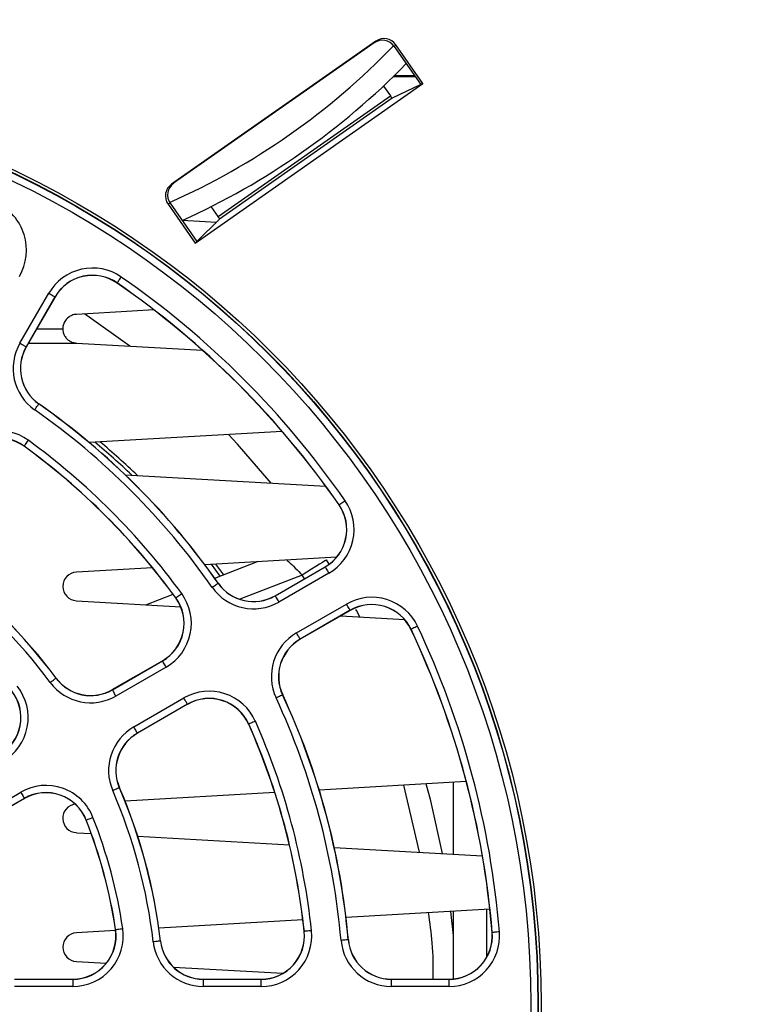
# Paper-space layout 'Sheet1' of a CAD drawing. Header units: millimetres. Extents: x 0 to 420, y 0 to 297.
# Tile 23 of 135: x 94 to 104, y 62 to 76. Entities that reach past the tile are written whole.
import ezdxf

# ---------------------------------------------------------------- set-up
doc = ezdxf.new("R2010")
doc.units = ezdxf.units.MM
doc.layers.add('SLD-0', color=179, linetype='Continuous')
doc.styles.add('SLDTEXTSTYLE1', font='TXT', dxfattribs={"width": 0.75})
doc.styles.add('SLDTEXTSTYLE3', font='TXT', dxfattribs={"width": 0.96})
doc.dimstyles.new('SLDDIMSTYLE3', dxfattribs={"dimtxt": 2.5, "dimasz": 3.302, "dimexe": 0, "dimexo": 0.0625, "dimtad": 1, "dimdec": 1, "dimlfac": 5, "dimrnd": 1e-09, "dimzin": 4, "dimdsep": 46, "dimtxsty": 'SLDTEXTSTYLE1', "dimblk1": 'NONE', "dimblk2": 'NONE', "dimsah": 1, "dimcen": 0, "dimadec": 0, "dimazin": 1, "dimtfac": 1, "dimtmove": 0, "dimatfit": 3, "dimldrblk": 'NONE', "dimfxl": 1, "dimfrac": 2, "dimtolj": 1, "dimtzin": 12, "dimarcsym": 0})
doc.dimstyles.new('SLDDIMSTYLE4', dxfattribs={"dimtxt": 2.5, "dimasz": 3.302, "dimexe": 0, "dimexo": 0.0625, "dimtad": 1, "dimdec": 1, "dimlfac": 5, "dimrnd": 1e-09, "dimzin": 12, "dimdsep": 46, "dimtxsty": 'SLDTEXTSTYLE1', "dimblk1": 'NONE', "dimblk2": 'NONE', "dimsah": 1, "dimcen": 0, "dimadec": 0, "dimazin": 3, "dimtfac": 1, "dimtmove": 0, "dimatfit": 3, "dimldrblk": 'NONE', "dimfxl": 1, "dimfrac": 2, "dimtolj": 1, "dimtzin": 12, "dimarcsym": 0})

# ---------------------------------------------------------------- blocks, each defined once
blk = doc.blocks.new('_D_22')
at = {"layer": 'SLD-0', "color": 179}
for p, q in [((177.639, 244.196), (170.681, 237.013)), ((170.681, 237.013), (163.266, 229.357)), ((168.235, 235.206), (170.681, 237.013)), ((170.681, 237.013), (168.594, 234.858)), ((170.681, 237.013), (168.953, 234.51)), ((168.235, 235.206), (168.953, 234.51)), ((163.266, 229.357), (151.443, 229.357))]:
    blk.add_line(p, q, dxfattribs=at)
at = {"layer": 'SLD-0', "color": 179, "char_height": 2.5, "attachment_point": 1, "style": 'SLDTEXTSTYLE3'}
for s, insert in [('%%c', (150.193, 232.392)), ('20.0', (155.213, 232.43))]:
    blk.add_mtext(s, dxfattribs=dict(at, insert=insert))
blk = doc.blocks.new('_None')
blk = doc.blocks.new('_D_23')
at = {"layer": 'SLD-0', "color": 179}
for p, q in [((163.999, 261.493), (154.023, 261.493)), ((172.8, 249.896), (163.999, 261.493)), ((171.384, 252.588), (170.588, 251.984)), ((171.384, 252.588), (172.8, 249.896)), ((172.8, 249.896), (170.986, 252.286)), ((172.8, 249.896), (170.588, 251.984)), ((175.52, 246.312), (172.8, 249.896))]:
    blk.add_line(p, q, dxfattribs=at)
at = {"layer": 'SLD-0', "color": 179, "char_height": 2.5, "attachment_point": 1, "style": 'SLDTEXTSTYLE3'}
for s, insert in [('%%c', (152.773, 264.528)), ('9.0', (157.794, 264.566))]:
    blk.add_mtext(s, dxfattribs=dict(at, insert=insert))
blk = doc.blocks.new('_D_24')
at = {"layer": 'SLD-0', "color": 179}
for p, q in [((241.453, 256.697), (250.709, 264.131)), ((250.709, 264.131), (262.532, 264.131)), ((241.453, 256.697), (243.478, 258.965)), ((244.105, 258.186), (243.478, 258.965)), ((241.453, 256.697), (243.792, 258.576)), ((244.105, 258.186), (241.453, 256.697)), ((236.385, 252.627), (241.453, 256.697))]:
    blk.add_line(p, q, dxfattribs=at)
at = {"layer": 'SLD-0', "color": 179, "char_height": 2.5, "attachment_point": 1, "style": 'SLDTEXTSTYLE3'}
for s, insert in [('%%c', (251.047, 267.167)), ('13.0', (256.067, 267.205))]:
    blk.add_mtext(s, dxfattribs=dict(at, insert=insert))
blk = doc.blocks.new('_D_25')
at = {"layer": 'SLD-0', "color": 179}
for p, q in [((240.691, 239.098), (237.146, 235.226)), ((237.146, 235.226), (227.951, 225.18)), ((234.752, 233.35), (237.146, 235.226)), ((237.146, 235.226), (235.121, 233.013)), ((237.146, 235.226), (235.489, 232.675)), ((234.752, 233.35), (235.489, 232.675)), ((227.951, 225.18), (216.128, 225.18))]:
    blk.add_line(p, q, dxfattribs=at)
at = {"layer": 'SLD-0', "color": 179, "char_height": 2.5, "attachment_point": 1, "style": 'SLDTEXTSTYLE3'}
for s, insert in [('%%c', (214.878, 228.215)), ('10.5', (219.898, 228.254))]:
    blk.add_mtext(s, dxfattribs=dict(at, insert=insert))
blk = doc.blocks.new('_D_28')
at = {"layer": 'SLD-0', "color": 179}
for p, q in [((173.264, 174.39), (183.569, 183.365)), ((183.569, 183.365), (193.545, 183.365)), ((173.264, 174.39), (175.198, 176.738)), ((175.855, 175.984), (175.198, 176.738)), ((173.264, 174.39), (175.526, 176.361)), ((175.855, 175.984), (173.264, 174.39)), ((169.87, 171.435), (173.264, 174.39))]:
    blk.add_line(p, q, dxfattribs=at)
at = {"layer": 'SLD-0', "color": 179, "char_height": 2.5, "attachment_point": 1, "style": 'SLDTEXTSTYLE3'}
for s, insert in [('%%c', (183.906, 186.4)), ('9.0', (188.927, 186.438))]:
    blk.add_mtext(s, dxfattribs=dict(at, insert=insert))
blk = doc.blocks.new('_D_30')
at = {"layer": 'SLD-0', "color": 179}
for p, q in [((230.033, 164.087), (234.374, 159.249)), ((236.006, 156.682), (234.374, 159.249)), ((234.374, 159.249), (236.75, 157.35)), ((234.374, 159.249), (236.378, 157.016)), ((234.374, 159.249), (244.668, 147.778)), ((236.006, 156.682), (236.75, 157.35)), ((244.668, 147.778), (256.491, 147.778))]:
    blk.add_line(p, q, dxfattribs=at)
at = {"layer": 'SLD-0', "color": 179, "char_height": 2.5, "attachment_point": 1, "style": 'SLDTEXTSTYLE3'}
for s, insert in [('%%c', (245.006, 150.813)), ('13.0', (250.026, 150.851))]:
    blk.add_mtext(s, dxfattribs=dict(at, insert=insert))
blk = doc.blocks.new('_D_31')
at = {"layer": 'SLD-0', "color": 179}
for p, q in [((224.118, 191.46), (212.295, 191.46)), ((230.761, 181.361), (224.118, 191.46)), ((229.53, 184.142), (228.695, 183.593)), ((229.53, 184.142), (230.761, 181.361)), ((230.761, 181.361), (229.113, 183.868)), ((230.761, 181.361), (228.695, 183.593)), ((233.646, 176.975), (230.761, 181.361))]:
    blk.add_line(p, q, dxfattribs=at)
at = {"layer": 'SLD-0', "color": 179, "char_height": 2.5, "attachment_point": 1, "style": 'SLDTEXTSTYLE3'}
for s, insert in [('%%c', (211.045, 194.495)), ('10.5', (216.066, 194.534))]:
    blk.add_mtext(s, dxfattribs=dict(at, insert=insert))

psp = doc.layouts.new('Sheet1')

# ---------------------------------------------------------------- linework, layer by layer
at = {"layer": 'SLD-0', "color": 179, "linetype": 'Continuous', "lineweight": 25}
for p, q in [((99.116, 75.769), (96.277, 73.78)), ((99.093, 75.746), (96.305, 73.794)), ((99.093, 75.746), (99.116, 75.769)), ((99.395, 75.72), (99.372, 75.697)), ((99.372, 75.697), (99.743, 75.168)), ((99.772, 75.181), (99.395, 75.72)), ((96.604, 72.963), (99.772, 75.181)), ((99.361, 75.279), (99.665, 75.279)), ((99.66, 75.286), (99.367, 75.286)), ((99.772, 75.181), (99.743, 75.168)), ((99.221, 75.145), (99.318, 75.008)), ((99.743, 75.168), (99.342, 74.976)), ((96.923, 73.331), (99.318, 75.008)), ((99.342, 74.976), (96.944, 73.297)), ((96.277, 73.78), (96.305, 73.794)), ((96.256, 73.515), (96.227, 73.502)), ((96.227, 73.502), (96.604, 72.963)), ((96.256, 73.515), (96.627, 72.986)), ((96.923, 73.331), (96.826, 73.469)), ((96.422, 73.279), (96.743, 73.261)), ((96.627, 72.986), (96.944, 73.297)), ((96.743, 73.261), (96.898, 73.252)), ((96.604, 72.963), (96.627, 72.986)), ((95.537, 72.433), (95.545, 72.446)), ((95.545, 72.446), (95.555, 72.46)), ((95.555, 72.46), (95.566, 72.475)), ((95.566, 72.475), (95.577, 72.491)), ((95.52, 72.409), (95.518, 72.407)), ((95.52, 72.409), (95.521, 72.41)), ((95.521, 72.41), (95.524, 72.415)), ((95.524, 72.415), (95.53, 72.423)), ((95.53, 72.423), (95.537, 72.433)), ((94.167, 71.569), (94.568, 72.265)), ((94.655, 72.215), (94.254, 71.519)), ((94.657, 72.213), (94.256, 71.518)), ((94.568, 72.265), (94.585, 72.255)), ((94.585, 72.255), (94.601, 72.246)), ((94.601, 72.246), (94.616, 72.237)), ((94.616, 72.237), (94.629, 72.229)), ((94.629, 72.229), (94.64, 72.223)), ((94.64, 72.223), (94.648, 72.219)), ((94.648, 72.219), (94.653, 72.216)), ((94.653, 72.216), (94.655, 72.215)), ((94.655, 72.215), (94.657, 72.213)), ((96.03, 72.033), (95.728, 72.015)), ((95.728, 72.015), (94.952, 71.971)), ((95.696, 71.529), (95.064, 71.977)), ((94.402, 71.771), (94.764, 71.771)), ((94.167, 71.569), (94.184, 71.56)), ((94.184, 71.56), (94.2, 71.55)), ((94.2, 71.55), (94.215, 71.542)), ((94.215, 71.542), (94.228, 71.534)), ((94.228, 71.534), (94.238, 71.528)), ((94.238, 71.528), (94.247, 71.523)), ((94.247, 71.523), (94.252, 71.52)), ((94.252, 71.52), (94.254, 71.519)), ((94.254, 71.519), (94.256, 71.518)), ((94.952, 71.571), (96.705, 71.471)), ((94.372, 70.643), (94.383, 70.659)), ((94.383, 70.659), (94.394, 70.674)), ((94.394, 70.674), (94.404, 70.688)), ((94.404, 70.688), (94.412, 70.7)), ((94.412, 70.7), (94.419, 70.71)), ((94.419, 70.71), (94.425, 70.718)), ((94.425, 70.718), (94.428, 70.723)), ((94.428, 70.723), (94.429, 70.725)), ((94.429, 70.725), (94.431, 70.727)), ((97.813, 70.343), (95.13, 70.189)), ((97.194, 70.165), (97.068, 70.3)), ((94.226, 70.139), (94.224, 70.137)), ((94.226, 70.139), (94.227, 70.141)), ((94.227, 70.141), (94.231, 70.145)), ((94.231, 70.145), (94.236, 70.153)), ((94.236, 70.153), (94.243, 70.163)), ((94.243, 70.163), (94.252, 70.175)), ((94.252, 70.175), (94.262, 70.189)), ((94.262, 70.189), (94.273, 70.204)), ((94.273, 70.204), (94.285, 70.22)), ((97.661, 69.625), (97.194, 70.165)), ((95.63, 69.741), (98.419, 69.581)), ((98.606, 69.322), (98.604, 69.321)), ((98.606, 69.322), (98.608, 69.324)), ((98.608, 69.324), (98.613, 69.327)), ((98.613, 69.327), (98.62, 69.332)), ((98.62, 69.332), (98.631, 69.339)), ((98.631, 69.339), (98.643, 69.348)), ((98.643, 69.348), (98.657, 69.358)), ((98.657, 69.358), (98.672, 69.368)), ((98.672, 69.368), (98.688, 69.379)), ((98.571, 68.595), (96.738, 68.49)), ((96.952, 68.332), (96.831, 68.495)), ((96.876, 68.302), (97.47, 68.532)), ((97.001, 68.35), (96.892, 68.499)), ((98.332, 68.496), (98.28, 68.463)), ((98.373, 68.522), (98.332, 68.496)), ((98.405, 68.542), (98.373, 68.522)), ((98.424, 68.554), (98.405, 68.542)), ((98.43, 68.559), (98.424, 68.554)), ((98.469, 68.498), (98.43, 68.559)), ((96.009, 68.448), (94.952, 68.388)), ((97.715, 68.058), (98.411, 68.46)), ((97.717, 68.056), (98.412, 68.458)), ((98.462, 68.371), (97.767, 67.97)), ((98.159, 68.386), (98.093, 68.344)), ((98.222, 68.426), (98.159, 68.386)), ((98.28, 68.463), (98.222, 68.426)), ((98.412, 68.458), (98.411, 68.46)), ((98.412, 68.458), (98.413, 68.456)), ((98.413, 68.456), (98.416, 68.451)), ((98.416, 68.451), (98.421, 68.443)), ((98.421, 68.443), (98.427, 68.432)), ((98.427, 68.432), (98.434, 68.419)), ((98.434, 68.419), (98.443, 68.404)), ((98.443, 68.404), (98.452, 68.388)), ((98.452, 68.388), (98.462, 68.371)), ((96.856, 68.186), (96.871, 68.196)), ((96.871, 68.196), (96.885, 68.206)), ((96.885, 68.206), (96.898, 68.215)), ((96.898, 68.215), (96.908, 68.222)), ((96.908, 68.222), (96.915, 68.227)), ((96.915, 68.227), (96.92, 68.231)), ((96.92, 68.231), (96.922, 68.232)), ((96.922, 68.232), (96.924, 68.233)), ((95.92, 67.933), (96.297, 68.078)), ((96.36, 68.046), (96.373, 68.055)), ((96.373, 68.055), (96.386, 68.065)), ((96.386, 68.065), (96.402, 68.076)), ((96.402, 68.076), (96.417, 68.087)), ((96.84, 68.175), (96.856, 68.186)), ((97.717, 68.056), (97.715, 68.058)), ((97.717, 68.056), (97.718, 68.054)), ((97.718, 68.054), (97.721, 68.049)), ((94.952, 67.988), (96.403, 67.905)), ((96.336, 68.028), (96.334, 68.027)), ((96.336, 68.028), (96.338, 68.03)), ((96.338, 68.03), (96.343, 68.033)), ((96.343, 68.033), (96.35, 68.039)), ((96.35, 68.039), (96.36, 68.046)), ((97.721, 68.049), (97.725, 68.041)), ((97.725, 68.041), (97.732, 68.03)), ((97.732, 68.03), (97.739, 68.017)), ((97.739, 68.017), (97.748, 68.002)), ((97.748, 68.002), (97.757, 67.986)), ((97.757, 67.986), (97.767, 67.97)), ((98.014, 67.541), (98.709, 67.942)), ((98.719, 67.926), (98.709, 67.942)), ((98.728, 67.91), (98.719, 67.926)), ((98.759, 67.856), (98.064, 67.454)), ((98.761, 67.854), (98.065, 67.452)), ((98.737, 67.895), (98.728, 67.91)), ((98.745, 67.882), (98.737, 67.895)), ((98.751, 67.871), (98.745, 67.882)), ((98.755, 67.863), (98.751, 67.871)), ((98.758, 67.858), (98.755, 67.863)), ((98.759, 67.856), (98.758, 67.858)), ((98.759, 67.856), (98.761, 67.854)), ((98.846, 67.853), (98.839, 67.865)), ((98.894, 67.763), (98.846, 67.853)), ((98.629, 67.778), (99.514, 67.727)), ((98.024, 67.524), (98.014, 67.541)), ((98.033, 67.508), (98.024, 67.524)), ((98.042, 67.493), (98.033, 67.508)), ((99.605, 67.591), (99.603, 67.59)), ((99.607, 67.592), (99.605, 67.591)), ((99.613, 67.595), (99.607, 67.592)), ((99.621, 67.599), (99.613, 67.595)), ((99.632, 67.604), (99.621, 67.599)), ((99.646, 67.611), (99.632, 67.604)), ((99.662, 67.618), (99.646, 67.611)), ((99.678, 67.626), (99.662, 67.618)), ((99.696, 67.634), (99.678, 67.626)), ((98.049, 67.48), (98.042, 67.493)), ((98.055, 67.469), (98.049, 67.48)), ((98.06, 67.461), (98.055, 67.469)), ((98.063, 67.456), (98.06, 67.461)), ((98.064, 67.454), (98.063, 67.456)), ((98.064, 67.454), (98.065, 67.452)), ((95.452, 66.752), (96.149, 67.154)), ((95.453, 66.75), (96.15, 67.152)), ((96.15, 67.152), (96.149, 67.154)), ((96.152, 67.15), (96.15, 67.152)), ((96.155, 67.145), (96.152, 67.15)), ((96.159, 67.137), (96.155, 67.145)), ((96.165, 67.126), (96.159, 67.137)), ((96.173, 67.113), (96.165, 67.126)), ((96.182, 67.098), (96.173, 67.113)), ((96.191, 67.082), (96.182, 67.098)), ((96.2, 67.065), (95.503, 66.663)), ((96.2, 67.065), (96.191, 67.082)), ((94.589, 66.852), (94.604, 66.863)), ((94.604, 66.863), (94.619, 66.875)), ((94.619, 66.875), (94.633, 66.885)), ((94.633, 66.885), (94.645, 66.894)), ((94.645, 66.894), (94.655, 66.901)), ((94.655, 66.901), (94.662, 66.907)), ((94.662, 66.907), (94.667, 66.91)), ((94.667, 66.91), (94.669, 66.912)), ((94.669, 66.912), (94.671, 66.913)), ((95.453, 66.75), (95.452, 66.752)), ((95.454, 66.748), (95.453, 66.75)), ((95.457, 66.743), (95.454, 66.748)), ((95.462, 66.734), (95.457, 66.743)), ((95.468, 66.724), (95.462, 66.734)), ((95.476, 66.711), (95.468, 66.724)), ((95.484, 66.696), (95.476, 66.711)), ((95.494, 66.68), (95.484, 66.696)), ((95.503, 66.663), (95.494, 66.68)), ((95.751, 66.234), (96.448, 66.637)), ((96.498, 66.55), (95.801, 66.148)), ((96.499, 66.548), (95.802, 66.145)), ((96.458, 66.62), (96.448, 66.637)), ((96.467, 66.604), (96.458, 66.62)), ((96.476, 66.589), (96.467, 66.604)), ((96.483, 66.576), (96.476, 66.589)), ((96.489, 66.565), (96.483, 66.576)), ((96.494, 66.557), (96.489, 66.565)), ((96.497, 66.552), (96.494, 66.557)), ((96.498, 66.55), (96.497, 66.552)), ((96.498, 66.55), (96.499, 66.548)), ((97.746, 66.644), (97.728, 66.636)), ((97.763, 66.652), (97.746, 66.644)), ((97.778, 66.659), (97.763, 66.652)), ((97.792, 66.666), (97.778, 66.659)), ((97.803, 66.671), (97.792, 66.666)), ((97.812, 66.675), (97.803, 66.671)), ((97.817, 66.677), (97.812, 66.675)), ((97.819, 66.678), (97.817, 66.677)), ((97.819, 66.678), (97.821, 66.679)), ((97.35, 66.273), (97.348, 66.272)), ((97.352, 66.274), (97.35, 66.273)), ((97.357, 66.276), (97.352, 66.274)), ((97.366, 66.28), (97.357, 66.276)), ((97.377, 66.285), (97.366, 66.28)), ((97.391, 66.291), (97.377, 66.285)), ((97.407, 66.298), (97.391, 66.291)), ((97.424, 66.306), (97.407, 66.298)), ((97.441, 66.313), (97.424, 66.306)), ((95.761, 66.217), (95.751, 66.234)), ((95.77, 66.201), (95.761, 66.217)), ((95.778, 66.187), (95.77, 66.201)), ((95.786, 66.173), (95.778, 66.187)), ((95.792, 66.163), (95.786, 66.173)), ((95.797, 66.155), (95.792, 66.163)), ((95.8, 66.15), (95.797, 66.155)), ((95.801, 66.148), (95.8, 66.15)), ((95.801, 66.148), (95.802, 66.145)), ((100.374, 65.473), (98.329, 65.356)), ((100.194, 64.463), (100.194, 65.463)), ((93.477, 64.921), (94.178, 65.326)), ((94.178, 65.326), (94.188, 65.31)), ((95.475, 65.355), (95.457, 65.347)), ((95.492, 65.362), (95.475, 65.355)), ((95.508, 65.369), (95.492, 65.362)), ((95.522, 65.375), (95.508, 65.369)), ((95.533, 65.38), (95.522, 65.375)), ((95.542, 65.384), (95.533, 65.38)), ((95.547, 65.386), (95.542, 65.384)), ((95.549, 65.387), (95.547, 65.386)), ((95.549, 65.387), (95.551, 65.388)), ((97.711, 65.32), (95.629, 65.201)), ((99.723, 64.49), (99.504, 65.423)), ((99.88, 65.206), (99.818, 65.441)), ((94.228, 65.24), (93.527, 64.835)), ((94.23, 65.238), (93.528, 64.832)), ((94.188, 65.31), (94.197, 65.294)), ((94.197, 65.294), (94.206, 65.279)), ((94.206, 65.279), (94.214, 65.266)), ((94.214, 65.266), (94.22, 65.255)), ((94.22, 65.255), (94.224, 65.247)), ((94.224, 65.247), (94.227, 65.242)), ((94.227, 65.242), (94.228, 65.24)), ((94.228, 65.24), (94.23, 65.238)), ((100.041, 64.472), (99.88, 65.206)), ((95.09, 64.938), (95.088, 64.938)), ((95.09, 64.938), (95.092, 64.939)), ((95.092, 64.939), (95.098, 64.941)), ((95.098, 64.941), (95.107, 64.945)), ((95.107, 64.945), (95.118, 64.949)), ((95.118, 64.949), (95.132, 64.955)), ((95.132, 64.955), (95.148, 64.961)), ((95.148, 64.961), (95.165, 64.968)), ((95.165, 64.968), (95.183, 64.975)), ((94.952, 64.763), (95.158, 64.751)), ((95.805, 64.714), (97.914, 64.594)), ((98.537, 64.558), (100.598, 64.44)), ((100.702, 63.7), (98.702, 63.585)), ((100.194, 62.729), (100.194, 63.671)), ((100.658, 63.034), (100.658, 63.698)), ((98.101, 63.551), (96.099, 63.437)), ((100.194, 63.334), (100.161, 63.669)), ((95.498, 63.402), (94.952, 63.371)), ((95.498, 63.416), (95.496, 63.415)), ((95.498, 63.416), (95.501, 63.416)), ((95.501, 63.416), (95.506, 63.417)), ((95.506, 63.417), (95.516, 63.418)), ((95.516, 63.418), (95.528, 63.42)), ((95.528, 63.42), (95.543, 63.422)), ((95.543, 63.422), (95.56, 63.425)), ((95.56, 63.425), (95.578, 63.428)), ((95.578, 63.428), (95.597, 63.43)), ((98.203, 63.398), (98.184, 63.396)), ((98.222, 63.4), (98.203, 63.398)), ((98.122, 63.39), (98.12, 63.389)), ((98.125, 63.39), (98.122, 63.39)), ((98.13, 63.391), (98.125, 63.39)), ((98.14, 63.392), (98.13, 63.391)), ((98.152, 63.393), (98.14, 63.392)), ((98.167, 63.395), (98.152, 63.393)), ((98.184, 63.396), (98.167, 63.395)), ((98.651, 63.266), (98.632, 63.264)), ((98.67, 63.268), (98.651, 63.266)), ((98.687, 63.269), (98.67, 63.268)), ((98.702, 63.271), (98.687, 63.269)), ((98.714, 63.272), (98.702, 63.271)), ((98.723, 63.272), (98.714, 63.272)), ((98.729, 63.273), (98.723, 63.272)), ((98.732, 63.273), (98.729, 63.273)), ((98.732, 63.273), (98.734, 63.273)), ((100.735, 63.376), (100.733, 63.375)), ((100.737, 63.376), (100.735, 63.376)), ((100.743, 63.376), (100.737, 63.376)), ((100.752, 63.377), (100.743, 63.376)), ((100.765, 63.378), (100.752, 63.377)), ((100.78, 63.379), (100.765, 63.378)), ((100.797, 63.381), (100.78, 63.379)), ((100.815, 63.382), (100.797, 63.381)), ((100.835, 63.384), (100.815, 63.382)), ((96.04, 63.247), (96.021, 63.245)), ((96.058, 63.249), (96.04, 63.247)), ((96.075, 63.251), (96.058, 63.249)), ((96.09, 63.253), (96.075, 63.251)), ((96.103, 63.254), (96.09, 63.253)), ((96.112, 63.255), (96.103, 63.254)), ((96.118, 63.256), (96.112, 63.255)), ((96.12, 63.256), (96.118, 63.256)), ((96.12, 63.256), (96.122, 63.257)), ((94.952, 62.971), (95.368, 62.948)), ((96.302, 62.894), (97.824, 62.807)), ((94.092, 62.726), (94.903, 62.726)), ((94.092, 62.724), (94.903, 62.724)), ((94.903, 62.724), (94.903, 62.726)), ((94.903, 62.724), (94.903, 62.624)), ((96.718, 62.724), (96.718, 62.726)), ((96.718, 62.726), (97.523, 62.726)), ((96.718, 62.624), (96.718, 62.724)), ((96.718, 62.724), (97.523, 62.724)), ((97.523, 62.724), (97.523, 62.726)), ((97.523, 62.624), (97.523, 62.724)), ((99.332, 62.726), (100.135, 62.726)), ((99.332, 62.724), (99.332, 62.726)), ((99.332, 62.624), (99.332, 62.724)), ((99.332, 62.724), (100.135, 62.724)), ((100.135, 62.724), (100.135, 62.726)), ((100.135, 62.624), (100.135, 62.724)), ((94.903, 62.624), (94.092, 62.624)), ((97.523, 62.624), (96.718, 62.624)), ((100.135, 62.624), (99.332, 62.624))]:
    psp.add_line(p, q, dxfattribs=at)
at = {"layer": 'SLD-0', "color": 8, "linetype": 'Continuous', "lineweight": 25}
for p, q in [((94.287, 71.571), (94.952, 71.571)), ((98.093, 68.344), (97.226, 68.009)), ((98.12, 68.301), (98.093, 68.344)), ((98.124, 68.294), (98.12, 68.301))]:
    psp.add_line(p, q, dxfattribs=at)
at = {"layer": 'SLD-0', "color": 179, "linetype": 'Continuous', "lineweight": 25}
for radius in [12.84, 12.8, 12.796, 12.696]:
    psp.add_circle((88.574, 62.376), radius, dxfattribs=at)
at = {"layer": 'SLD-0', "color": 8, "linetype": 'Continuous', "lineweight": 25}
psp.add_arc((92.234, 82.576), 9.9, 293.9266, 316.0734, dxfattribs=at)
at = {"layer": 'SLD-0', "color": 179, "linetype": 'Continuous', "lineweight": 25}
for centre, radius, start, end in [((92.234, 82.576), 10.2, 294.2536, 315.7464), ((93.531, 72.863), 0.728, 330, 64.6976), ((95.177, 71.913), 0.702, 55.3024, 150), ((95.177, 71.913), 0.602, 55.3024, 150.0001), ((95.177, 71.913), 0.6, 55.3024, 150), ((88.574, 62.376), 12.302, 34.6976, 55.3024), ((88.574, 62.376), 12.2, 34.6976, 55.3024), ((88.574, 62.376), 12.202, 34.6976, 55.3024), ((94.775, 71.218), 0.702, 150, 234.9536), ((94.775, 71.218), 0.602, 150, 234.9536), ((94.775, 71.218), 0.6, 150, 234.9536), ((88.574, 62.376), 10.198, 35.0464, 54.9536), ((88.574, 62.376), 10.2, 35.0464, 54.9536), ((88.574, 62.376), 10.098, 35.0464, 54.9536), ((93.871, 69.652), 0.702, 53.9408, 150), ((93.871, 69.652), 0.602, 53.9408, 150), ((93.871, 69.652), 0.6, 53.9408, 150), ((88.574, 62.376), 9.6, 36.0592, 53.9408), ((88.574, 62.376), 9.602, 36.0592, 53.9408), ((88.574, 62.376), 9.702, 36.0592, 53.9408), ((88.734, 62.376), 10.15, 46.4772, 50.3746), ((88.734, 62.376), 10.2, 46.1445, 50.0713), ((98.111, 68.979), 0.6, 300, 34.6976), ((98.111, 68.979), 0.602, 300, 34.6976), ((98.111, 68.979), 0.702, 300, 34.6976), ((88.574, 62.376), 7.598, 36.6529, 53.3471), ((88.574, 62.376), 7.6, 36.6529, 53.3471), ((88.574, 62.376), 7.498, 36.6529, 53.3471), ((94.964, 68.188), 0.2, 93.2766, 266.7235), ((97.415, 68.578), 0.602, 215.0464, 300), ((97.415, 68.578), 0.6, 215.0464, 300), ((95.849, 67.674), 0.702, 300, 36.0592), ((97.415, 68.578), 0.702, 215.0464, 300), ((95.849, 67.674), 0.6, 300, 36.0592), ((95.849, 67.674), 0.602, 300, 36.0592), ((99.061, 67.334), 0.702, 25.3024, 120), ((99.061, 67.334), 0.602, 25.3024, 120), ((99.061, 67.334), 0.6, 25.3024, 120), ((98.365, 66.933), 0.702, 120, 204.9536), ((88.574, 62.376), 12.2, 4.6976, 25.3024), ((88.574, 62.376), 12.202, 4.6976, 25.3024), ((88.574, 62.376), 12.302, 4.6976, 25.3024), ((98.365, 66.933), 0.602, 120, 204.9536), ((98.365, 66.933), 0.6, 120, 204.9536), ((95.152, 67.271), 0.702, 216.6529, 300), ((95.152, 67.271), 0.602, 216.6529, 300), ((95.152, 67.271), 0.6, 216.6529, 300), ((93.58, 66.363), 0.6, 300, 38.5364), ((93.58, 66.363), 0.602, 300, 38.5364), ((93.58, 66.363), 0.702, 300, 38.5364), ((96.799, 66.028), 0.702, 23.9408, 120), ((96.799, 66.028), 0.602, 23.9408, 120), ((96.799, 66.028), 0.6, 23.9408, 120), ((88.574, 62.376), 10.098, 5.0464, 24.9536), ((88.574, 62.376), 10.198, 5.0464, 24.9536), ((88.574, 62.376), 10.2, 5.0464, 24.9536), ((88.574, 62.376), 9.602, 6.0592, 23.9408), ((88.574, 62.376), 9.702, 6.0592, 23.9408), ((96.102, 65.626), 0.702, 120, 203.3471), ((96.102, 65.626), 0.602, 120, 203.3471), ((96.102, 65.626), 0.6, 120, 203.3471), ((88.574, 62.376), 9.6, 6.0592, 23.9408), ((94.53, 64.718), 0.702, 21.4636, 120), ((94.53, 64.718), 0.602, 21.4636, 120), ((94.53, 64.718), 0.6, 21.4636, 120), ((88.574, 62.376), 7.498, 6.6529, 23.3471), ((88.574, 62.376), 7.598, 6.6529, 23.3471), ((88.574, 62.376), 7.6, 6.6529, 23.3471), ((94.964, 64.963), 0.2, 98.3072, 266.7235), ((88.574, 62.376), 7, 8.5364, 21.4636), ((88.574, 62.376), 7.002, 8.5364, 21.4636), ((88.574, 62.376), 7.102, 8.5364, 21.4636), ((94.903, 63.326), 0.702, 270, 8.5364), ((94.903, 63.326), 0.602, 270, 8.5364), ((94.903, 63.326), 0.6, 270, 8.5364), ((97.523, 63.326), 0.702, 270, 6.0592), ((94.964, 63.171), 0.2, 93.2766, 266.7235), ((97.523, 63.326), 0.602, 270, 6.0592), ((97.523, 63.326), 0.6, 270, 6.0592), ((99.332, 63.326), 0.702, 185.0464, 270), ((99.332, 63.326), 0.602, 185.0464, 270), ((99.332, 63.326), 0.6, 185.0464, 270), ((100.135, 63.326), 0.702, 270, 4.6976), ((100.135, 63.326), 0.602, 270, 4.6976), ((100.135, 63.326), 0.6, 270, 4.6976), ((96.718, 63.326), 0.702, 186.6529, 270), ((96.718, 63.326), 0.602, 186.6529, 270), ((96.718, 63.326), 0.6, 186.6529, 270)]:
    psp.add_arc(centre, radius, start, end, dxfattribs=at)
for centre, major_axis, ratio, start_param, end_param in [((99.208, 75.582), (-0.143, -0.14), 0.998592, 2.976814, 4.547159), ((99.231, 75.605), (-0.143, -0.14), 0.998592, 2.976812, 4.547156), ((99.319, 75.009), (-0.0229, 0.0328), 0.052408, 1.570804, 3.132679), ((96.391, 73.617), (0.181, 0.086), 0.998592, 1.73603, 3.306369), ((96.42, 73.63), (0.181, 0.086), 0.998592, 1.736029, 3.306369), ((96.921, 73.33), (-0.0229, 0.0328), 0.052408, 3.150548, 4.712393)]:
    psp.add_ellipse(centre, major_axis=major_axis, ratio=ratio, start_param=start_param, end_param=end_param, dxfattribs=at)
for points, knots in [([(94.952, 71.971), (94.942, 71.97), (94.918, 71.967), (94.88, 71.954), (94.822, 71.92), (94.777, 71.856), (94.76, 71.795), (94.764, 71.772), (94.764, 71.771), (94.764, 71.771)], [0, 0, 0, 0, 0.028599, 0.066898, 0.135761, 0.330955, 0.635695, 0.941296, 1, 1, 1, 1]), ([(94.764, 71.771), (94.763, 71.769), (94.763, 71.765), (94.766, 71.731), (94.78, 71.686), (94.809, 71.64), (94.85, 71.604), (94.899, 71.579), (94.935, 71.574), (94.952, 71.571)], [0, 0, 0, 0, 0.160996, 0.322156, 0.476717, 0.610297, 0.736331, 0.874949, 1, 1, 1, 1]), ([(99.915, 62.726), (99.915, 62.894), (99.914, 63.203), (99.869, 63.511), (99.848, 63.651)], [0, 0, 0, 0, 0.543513, 1, 1, 1, 1])]:
    psp.add_open_spline(points, degree=3, knots=knots, dxfattribs=at)
at = {"layer": 'SLD-0', "color": 8, "linetype": 'Continuous', "lineweight": 25}
psp.add_open_spline([(97.876, 68.555), (97.885, 68.548), (97.919, 68.518), (97.995, 68.445), (98.061, 68.377), (98.093, 68.344)], degree=3, knots=[0, 0, 0, 0, 0.140693, 0.577981, 1, 1, 1, 1], dxfattribs=at)

# ---------------------------------------------------------------- dimensions: what is measured, and where the dimension line sits
at = {"layer": 'SLD-0', "color": 179}
for p1, dimstyle, picture, middle in [((0.889, 0.948), 'SLDDIMSTYLE3', '_D_24', (257.414, 266.248)), ((0.517, 0.737), 'SLDDIMSTYLE3', '_D_23', (158.218, 263.609)), ((1.173, 1.62), 'SLDDIMSTYLE3', '_D_22', (156.561, 231.473)), ((0.745, 0.74), 'SLDDIMSTYLE4', '_D_25', (221.245, 227.297)), ((0.831303, 0.6414323), 'SLDDIMSTYLE4', '_D_31', (217.4129934, 193.5763759)), ((0.634, 0.639), 'SLDDIMSTYLE3', '_D_28', (189.351, 185.481)), ((1.067, 0.743), 'SLDDIMSTYLE3', '_D_30', (251.373, 149.894))]:
    dim = psp.add_diameter_dim_2p(p1=p1, p2=(0, 0), dimstyle=dimstyle, dxfattribs=at)
    dim.commit()
    dim.dimension.update_dxf_attribs({"geometry": picture, "text_midpoint": middle, "dimtype": 163})

doc.saveas('drawing.dxf')
